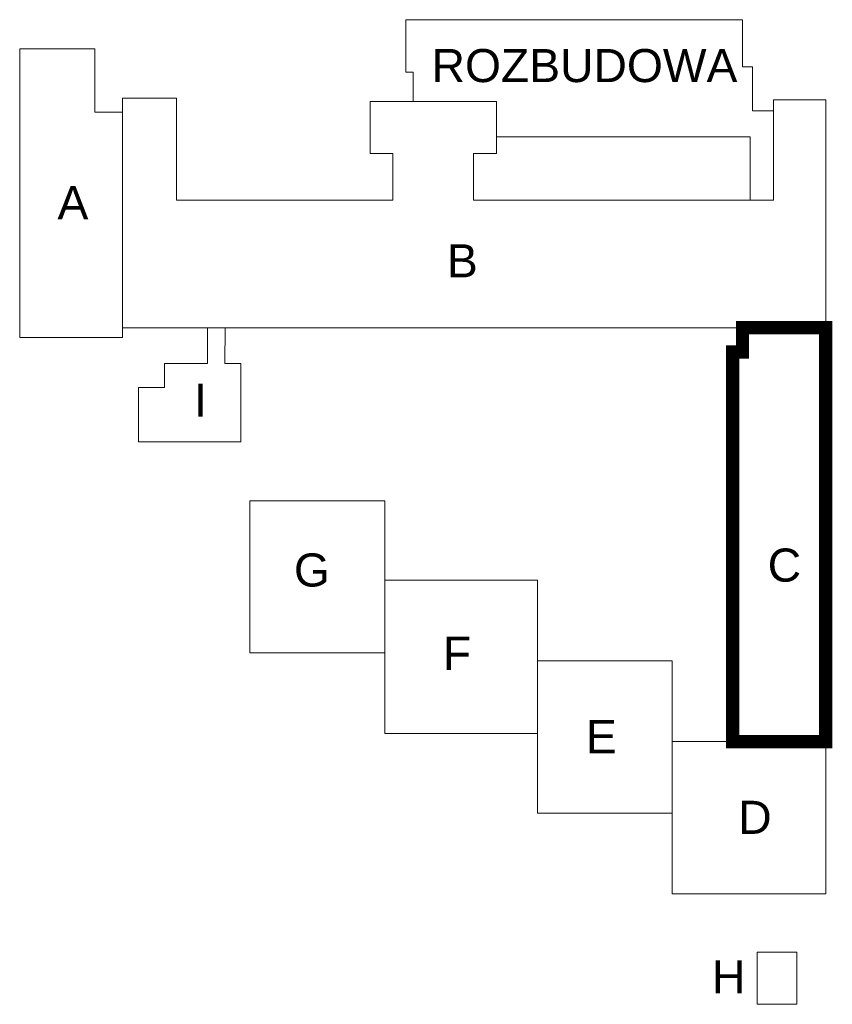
# Model space of a CAD drawing. Header units: millimetres. Extents: x 12683 to 90307, y 30842 to 62253.
# Tile 134 of 152: x 61827 to 62318, y 53000 to 53595. Entities that reach past the tile are written whole.
import ezdxf

# ---------------------------------------------------------------- set-up
doc = ezdxf.new("R2010")
doc.units = ezdxf.units.MM
doc.header["$LTSCALE"] = 0.6
doc.layers.add('zzzz_podklady_schemat', color=252, linetype='Continuous', lineweight=15)
doc.styles.add('GENERATED_STYLE_1', font='ARIAL.TTF')

msp = doc.modelspace()

# ---------------------------------------------------------------- linework, layer by layer
at = {"layer": 'zzzz_podklady_schemat'}
for points in [[(62064.48, 53545.83), (62064.48, 53563.51), (62060.01, 53563.51), (62060.01, 53595.21), (62263.37, 53595.21), (62263.37, 53566.71), (62269.37, 53566.71), (62269.37, 53540.22), (62282, 53540.22)], [(62064.48, 53545.83), (62038.47, 53545.73), (62038.47, 53514.33), (62052.1, 53514.33), (62052.1, 53486.08), (61921.4, 53486.08), (61921.4, 53547.73), (61888.92, 53547.73), (61888.92, 53539.33)], [(62313.55, 53409.13), (62313.55, 53546.73), (62282, 53546.73), (62282, 53540.22)], [(62064.48, 53545.83), (62114.67, 53545.83), (62114.67, 53524.52)], [(61888.95, 53409.13), (61888.95, 53539.33)], [(62267.95, 53486.08), (62282, 53486.08), (62282, 53540.22)], [(62267.95, 53486.08), (62100.85, 53486.08), (62100.85, 53514.33), (62114.67, 53514.33), (62114.67, 53524.52)], [(62267.95, 53486.08), (62267.95, 53524.52), (62114.67, 53524.52)], [(61888.95, 53409.13), (62263.29, 53409.13)], [(61940.22, 53409.13), (61940.22, 53387.53), (61914.22, 53387.53), (61914.22, 53373.03), (61898.62, 53373.03), (61898.62, 53340.23), (61960.27, 53340.23), (61960.27, 53387.53), (61950.7, 53387.53), (61950.85, 53409.13)], [(62263.29, 53409.13), (62263.29, 53394.43), (62257.4, 53394.43), (62257.4, 53159.03)], [(62263.29, 53409.13), (62313.55, 53409.13)], [(62313.55, 53159.03), (62313.55, 53409.13)], [(62047.35, 53256.48), (62047.35, 53304.53), (61965.75, 53304.53), (61965.75, 53212.73), (62047.35, 53212.73)], [(62139.5, 53164.03), (62139.5, 53256.48), (62047.35, 53256.48), (62047.35, 53164.03), (62139.5, 53164.03)], [(62220.75, 53159.03), (62220.75, 53207.78), (62139.5, 53207.78)], [(62139.5, 53164.03), (62139.5, 53115.78), (62220.75, 53115.78)], [(62313.55, 53067.03), (62313.55, 53159.03), (62220.75, 53159.03), (62220.75, 53067.03), (62313.55, 53067.03)], [(62272.21, 53031.76), (62296.16, 53031.76), (62296.16, 53000.31), (62272.21, 53000.31), (62272.21, 53031.76)]]:
    msp.add_lwpolyline(points, dxfattribs=at)
msp.add_lwpolyline([(61888.92, 53539.33), (61872.1, 53539.33), (61872.1, 53577.68), (61826.8, 53577.68), (61826.8, 53403.13), (61888.95, 53403.13), (61888.95, 53539.33)], close=True, dxfattribs=at)
at = {"layer": 'zzzz_podklady_schemat', "const_width": 8}
msp.add_lwpolyline([(62313.55, 53159.03), (62257.4, 53159.03), (62257.4, 53394.43), (62263.29, 53394.43), (62263.29, 53409.13), (62313.55, 53409.13)], close=True, dxfattribs=at)

# ---------------------------------------------------------------- texts
at = {"layer": 'zzzz_podklady_schemat', "char_height": 20, "attachment_point": 1, "style": 'GENERATED_STYLE_1'}
for s, insert in [('ROZBUDOWA', (62075.55, 53577.5)), ('{A}', (61849.63, 53494.64)), ('{B}', (62084.82, 53459.53)), ('{I}', (61932.1, 53375.27)), ('{G}', (61992.42, 53272.73)), ('{C}', (62278.53, 53275.68)), ('{F}', (62082.33, 53222.35)), ('{E}', (62168.77, 53172.03)), ('D', (62260.77, 53123.28)), ('H', (62244.82, 53026.85))]:
    msp.add_mtext(s, dxfattribs=dict(at, insert=insert))

doc.saveas('drawing.dxf')
